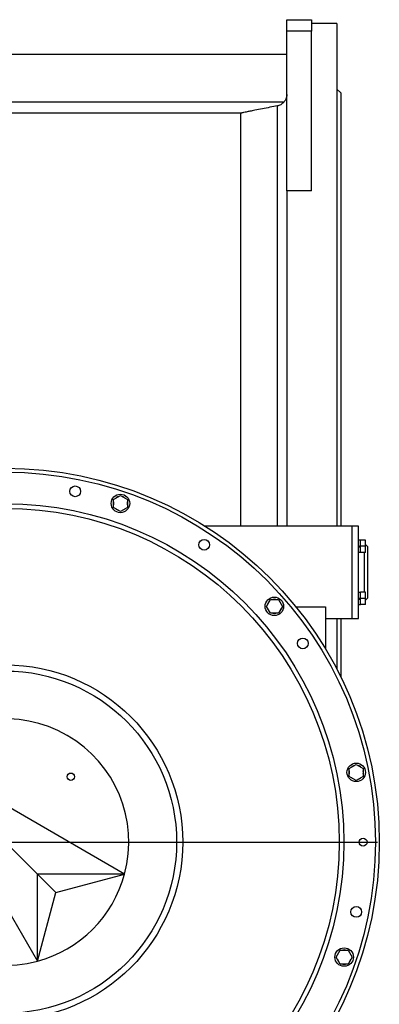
# Model space of a CAD drawing. Extents: x 9157 to 15179, y 9841 to 14571.
# Tile 13 of 13: x 14712 to 15179, y 13294 to 14571. Entities that reach past the tile are written whole.
import ezdxf

# ---------------------------------------------------------------- set-up
doc = ezdxf.new("R2010")
doc.units = 0
doc.header["$LTSCALE"] = 50
doc.layers.get('0').update_dxf_attribs({"linetype": 'CONTINUOUS'})
doc.layers.add('0_18', color=7, linetype='CONTINUOUS')

# ---------------------------------------------------------------- blocks, each defined once
blk = doc.blocks.new('SW_CENTERMARKSYMBOL_1')
at = {"layer": '0_18', "color": 0}
for p, q in [((0, 5), (0, 482.5)), ((-5, 0), (-482.5, 0)), ((0, 0), (-2.5, 0)), ((0, 0), (0, 2.5)), ((0, 0), (0, -2.5)), ((0, 0), (2.5, 0)), ((5, 0), (482.5, 0)), ((0, -5), (0, -482.5))]:
    blk.add_line(p, q, dxfattribs=at)

msp = doc.modelspace()

# ---------------------------------------------------------------- linework, layer by layer
at = {"color": 7, "linetype": 'CONTINUOUS'}
for p, q in [((15058.7, 14571), (15090.7, 14571)), ((15058.7, 14556.2), (15058.7, 14571)), ((15090.7, 14571), (15090.7, 14556.2)), ((15123.7, 14566), (15090.7, 14566)), ((15123.7, 14566), (15123.7, 13914)), ((15090.7, 14556.2), (15058.7, 14556.2)), ((15058.7, 14348.8), (15058.7, 14556.2)), ((15090.7, 14348.8), (15090.7, 14556.2)), ((15058.7, 14526), (14328.7, 14526)), ((15128.7, 14476), (15123.7, 14481)), ((15128.7, 14476), (15128.7, 13914)), ((14332, 14464.6), (15055.4, 14464.6)), ((14998.7, 14449.6), (14388.7, 14449.6)), ((14998.7, 14449.6), (14998.7, 13914)), ((15058.7, 14348.8), (15058.7, 13914)), ((15090.7, 14348.8), (15058.7, 14348.8)), ((14833.9, 13948.6), (14842.9, 13953.8)), ((14842.9, 13953.8), (14851.9, 13948.6)), ((14833.9, 13938.2), (14833.9, 13948.6)), ((14842.9, 13933), (14833.9, 13938.2)), ((14851.9, 13938.2), (14842.9, 13933)), ((14851.9, 13948.6), (14851.9, 13938.2)), ((15143.7, 13914), (14952.8, 13914)), ((15151.7, 13914), (15143.7, 13914)), ((15143.7, 13794), (15143.7, 13914)), ((15151.7, 13794), (15151.7, 13914)), ((15154.3, 13895.6), (15151.7, 13895.6)), ((15160.7, 13895.9), (15154.3, 13895.9)), ((15154.3, 13887.9), (15154.3, 13895.9)), ((15160.7, 13887.9), (15154.3, 13887.9)), ((15154.3, 13879.9), (15154.3, 13887.9)), ((15160.7, 13887.9), (15160.7, 13895.9)), ((15163.7, 13887), (15160.7, 13890)), ((15160.7, 13879.9), (15160.7, 13887.9)), ((15163.7, 13821), (15163.7, 13887)), ((15151.7, 13880.2), (15154.3, 13880.2)), ((15160.7, 13879.9), (15154.3, 13879.9)), ((15159.7, 13828.1), (15159.7, 13879.9)), ((15154.3, 13827.7), (15151.7, 13827.7)), ((15160.7, 13828.1), (15154.3, 13828.1)), ((15154.3, 13820.1), (15154.3, 13828.1)), ((15160.7, 13820.1), (15160.7, 13828.1)), ((15032.2, 13809.9), (15037.4, 13818.9)), ((15037.4, 13800.9), (15032.2, 13809.9)), ((15037.4, 13818.9), (15047.8, 13818.9)), ((15047.8, 13818.9), (15053, 13809.9)), ((15053, 13809.9), (15047.8, 13800.9)), ((15070.6, 13809.3), (15108.7, 13809.3)), ((15108.7, 13809.3), (15108.7, 13755)), ((15151.7, 13812.3), (15154.3, 13812.3)), ((15160.7, 13820.1), (15154.3, 13820.1)), ((15154.3, 13812.1), (15154.3, 13820.1)), ((15160.7, 13812.1), (15154.3, 13812.1)), ((15160.7, 13818), (15163.7, 13821)), ((15160.7, 13812.1), (15160.7, 13820.1)), ((15047.8, 13800.9), (15037.4, 13800.9)), ((15108.7, 13794), (15143.7, 13794)), ((15123.7, 13794), (15123.7, 13728.3)), ((15128.7, 13794), (15128.7, 13718.5)), ((15143.7, 13794), (15151.7, 13794)), ((14580.6, 13617.1), (14735.1, 13349.5)), ((14580.6, 13617.1), (14735.1, 13462.6)), ((14848.3, 13462.6), (14580.6, 13617.1)), ((15139.8, 13599.7), (15148.8, 13604.9)), ((15148.8, 13604.9), (15157.8, 13599.7)), ((15139.8, 13589.3), (15139.8, 13599.7)), ((15157.8, 13599.7), (15157.8, 13589.3)), ((15148.8, 13584.1), (15139.8, 13589.3)), ((15157.8, 13589.3), (15148.8, 13584.1)), ((14735.1, 13349.5), (14735.1, 13462.6)), ((14759, 13438.7), (14735.1, 13462.6)), ((14848.3, 13462.6), (14735.1, 13462.6)), ((14759, 13438.7), (14848.3, 13462.6)), ((14735.1, 13349.5), (14759, 13438.7)), ((15122.7, 13354.9), (15127.9, 13363.9)), ((15127.9, 13363.9), (15138.3, 13363.9)), ((15138.3, 13363.9), (15143.5, 13354.9)), ((15127.9, 13345.9), (15122.7, 13354.9)), ((15143.5, 13354.9), (15138.3, 13345.9)), ((15138.3, 13345.9), (15127.9, 13345.9))]:
    msp.add_line(p, q, dxfattribs=at)
at = {"color": 8, "linetype": 'CONTINUOUS'}
msp.add_line((15046.6, 13914), (15046.6, 14459.2), dxfattribs=at)
at = {"color": 7, "linetype": 'CONTINUOUS', "flags": 128}
for points in [[(15151.7, 13887.9), (15152.6, 13888.2), (15153.4, 13888.6), (15154.3, 13888.9)], [(15154.3, 13887.5), (15153.4, 13887.2), (15152.6, 13886.9), (15151.7, 13886.5)], [(15151.7, 13820), (15152.6, 13820.4), (15153.4, 13820.7), (15154.3, 13821)], [(15154.3, 13819.6), (15153.4, 13819.3), (15152.6, 13819), (15151.7, 13818.7)]]:
    msp.add_lwpolyline(points, dxfattribs=at)
at = {"color": 7, "linetype": 'CONTINUOUS'}
for centre, radius in [((14693.7, 13504), 485), ((14693.7, 13504), 480), ((14784.2, 13959.1), 7), ((14842.9, 13943.4), 12), ((14693.7, 13504), 439), ((14693.7, 13504), 433), ((14951.5, 13889.8), 7), ((15042.6, 13809.9), 12), ((15079.5, 13761.8), 7), ((14693.7, 13504), 230), ((14693.7, 13504), 222), ((15148.8, 13594.5), 12), ((14778.6, 13588.9), 4.8), ((15157.7, 13504), 5.1), ((15148.8, 13413.5), 7), ((15133.1, 13354.9), 12)]:
    msp.add_circle(centre, radius, dxfattribs=at)
for centre, radius, start, end in [((14842.9, 13943.4), 9.2, 108.0313, 131.9687), ((14842.9, 13943.4), 9.2, 48.0313, 71.9687), ((14842.9, 13943.4), 9.2, 168.0313, 191.9687), ((14842.9, 13943.4), 9.2, 228.0313, 251.9687), ((14842.9, 13943.4), 9.2, 288.0313, 311.9687), ((14842.9, 13943.4), 9.2, 348.0313, 11.9687), ((15042.6, 13809.9), 9.2, 138.0313, 161.9687), ((15042.6, 13809.9), 9.2, 78.0313, 101.9687), ((15042.6, 13809.9), 9.2, 18.0313, 41.9687), ((15042.6, 13809.9), 9.2, 198.0313, 221.9687), ((15042.6, 13809.9), 9.2, 258.0313, 281.9687), ((15042.6, 13809.9), 9.2, 318.0313, 341.9687), ((14693.7, 13504), 160, 345, 135), ((14693.7, 13504), 160, 135, 285), ((15148.8, 13594.5), 9.2, 168.0313, 191.9687), ((15148.8, 13594.5), 9.2, 108.0313, 131.9687), ((15148.8, 13594.5), 9.2, 48.0313, 71.9687), ((15148.8, 13594.5), 9.2, 348.0313, 11.9687), ((15148.8, 13594.5), 9.2, 228.0313, 251.9687), ((15148.8, 13594.5), 9.2, 288.0313, 311.9687), ((14693.7, 13504), 160, 285, 345), ((15133.1, 13354.9), 9.2, 78.0313, 101.9687), ((15133.1, 13354.9), 9.2, 138.0313, 161.9687), ((15133.1, 13354.9), 9.2, 198.0313, 221.9687), ((15133.1, 13354.9), 9.2, 18.0313, 41.9687), ((15133.1, 13354.9), 9.2, 318.0313, 341.9687), ((15133.1, 13354.9), 9.2, 258.0313, 281.9687)]:
    msp.add_arc(centre, radius, start, end, dxfattribs=at)
for points, knots in [([(15058.7, 14474), (15058.6, 14472.7), (15058.5, 14470.7), (15057.5, 14467.9), (15056.5, 14466), (15055.7, 14465), (15055.4, 14464.6)], [0, 0, 0, 0, 0.363403, 0.610921, 0.865617, 1, 1, 1, 1]), ([(15055.4, 14464.6), (15054.9, 14464), (15053.8, 14462.8), (15051.9, 14461.3), (15049.7, 14460.1), (15047.9, 14459.5), (15046.8, 14459.3), (15046.6, 14459.2)], [0, 0, 0, 0, 0.228735, 0.464773, 0.693277, 0.927915, 1, 1, 1, 1]), ([(15046.6, 14459.2), (15043.3, 14458.6), (15036.8, 14457.3), (15027, 14455.4), (15018.3, 14453.7), (15011.3, 14452.3), (15006.6, 14451.3), (15003.6, 14450.7), (15001.6, 14450.3), (15000.3, 14450), (14999.3, 14449.8), (14998.8, 14449.7), (14998.7, 14449.6), (14998.7, 14449.6)], [0, 0, 0, 0, 0.191572, 0.383179, 0.574595, 0.70829, 0.800629, 0.865084, 0.899741, 0.9343, 0.961868, 0.985227, 1, 1, 1, 1])]:
    msp.add_open_spline(points, degree=3, knots=knots, dxfattribs=at)

# ---------------------------------------------------------------- block references
at = {"layer": '0_18'}
msp.add_blockref('SW_CENTERMARKSYMBOL_1', (14693.7, 13504), dxfattribs=at)

doc.saveas('drawing.dxf')
